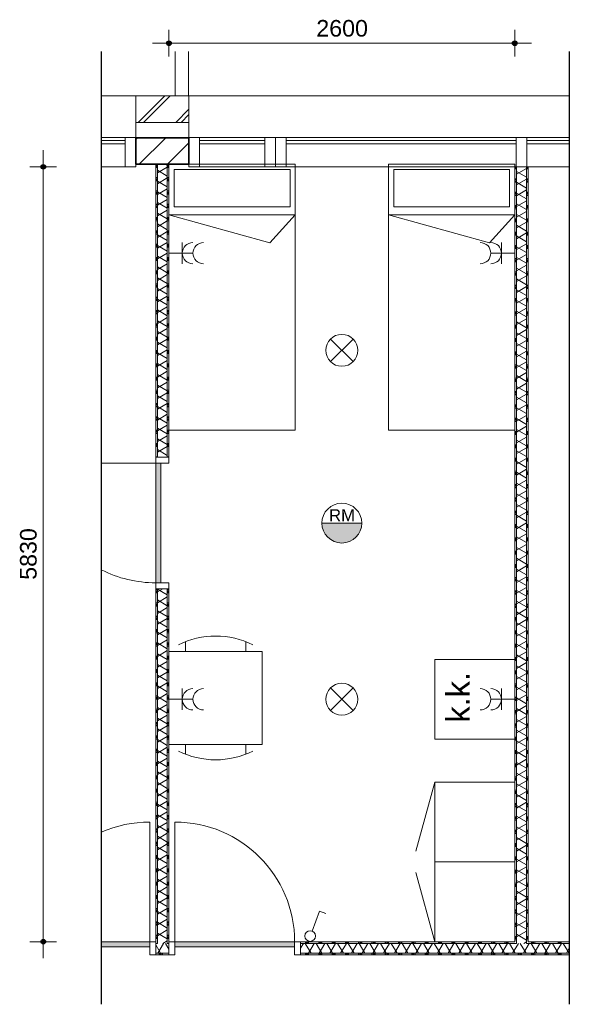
# Model space of a CAD drawing. Header units: millimetres. Extents: x 87775 to 96089, y 1255 to 37153.
# Tile 2 of 2: x 87775 to 91908, y 29745 to 37153. Entities that reach past the tile are written whole.
import ezdxf

# ---------------------------------------------------------------- set-up
doc = ezdxf.new("R2010")
doc.units = ezdxf.units.MM
doc.linetypes.add('dash-dot', pattern=[5, 3, -1, 0, -1])
doc.linetypes.add('Hidden', pattern=[4, 2, -2])
for name, color, linetype, lineweight in [('A-ANNO-DIMS', 211, 'Continuous', 9), ('A-ANNO-DIMS-50', 211, 'Continuous', 9), ('A-DETL', 90, 'Continuous', 13), ('A-DETL-GENF', 92, 'Continuous', 13), ('A-DOOR', 31, 'Continuous', 18), ('A-DOOR-FRAM', 31, 'Continuous', 13), ('A-GLAZ-CURT', 52, 'Continuous', 13), ('A-GLAZ-CWMG', 51, 'Continuous', 13), ('A-WALL', 113, 'Continuous', 18), ('A-WALL-FNSH', 113, 'Continuous', 35), ('A-WALL-PATT', 111, 'Continuous', 35), ('G-ANNO-TEXT', 231, 'Continuous', 9), ('I-WALL', 2, 'Continuous', 18)]:
    doc.layers.add(name, color=color, linetype=linetype, lineweight=lineweight)
doc.styles.add('Arial', font='arial.ttf', dxfattribs={"height": 175})
doc.styles.add('Arial_1', font='arial.ttf', dxfattribs={"height": 125})
doc.styles.add('Arial_2', font='arial.ttf', dxfattribs={"height": 90})
doc.dimstyles.new('2_5mm', dxfattribs={"dimscale": 304.8, "dimtxt": 127.532425, "dimasz": 0.459318, "dimexe": 0.328084, "dimexo": 0.0625, "dimgap": 0.04101, "dimtad": 1, "dimdec": 0, "dimzin": 0, "dimdsep": 46, "dimtxsty": 'Arial_1', "dimblk1": 'DOTSMALL', "dimblk2": 'DOTSMALL', "dimsah": 1, "dimcen": 0.09, "dimdle": 0.410105, "dimazin": 0, "dimtfac": 1, "dimtdec": 4, "dimtix": 1, "dimtmove": 0, "dimatfit": 3, "dimfxl": 0.328084, "dimfxlon": 1, "dimtvp": 1, "dimtolj": 1, "dimtzin": 0, "dimlwd": 13, "dimlwe": 13, "dimarcsym": 2})
pattern_1 = [(180, (88897.68, 33140.32), (-1e-14, -100), []), (180, (88897.68, 33148.32), (-1e-14, -100), []), (180, (88897.68, 33156.32), (-1e-14, -100), []), (180, (88897.68, 33164.32), (-1e-14, -100), [])]
pattern_2 = [(270, (96947.73, 30215.82), (100, 4e-13), []), (270, (96939.73, 30215.82), (100, 4e-13), []), (270, (96931.73, 30215.82), (100, 4e-13), []), (270, (96923.73, 30215.82), (100, 4e-13), [])]
pattern_3 = [(180, (91597.7, 33130.82), (-1e-14, -100), []), (180, (91597.7, 33138.82), (-1e-14, -100), []), (180, (91597.7, 33146.82), (-1e-14, -100), []), (180, (91597.7, 33154.82), (-1e-14, -100), [])]

# ---------------------------------------------------------------- blocks, each defined once
blk = doc.blocks.new('System Panel - glas_offset-35-7501423-plot_01 Copy 1')
at = {"layer": 'A-GLAZ-CURT'}
for p, q in [((-66.7, 47.5), (-245, 47.5)), ((-245, 47.5), (-245, 22.5)), ((-245, 22.5), (-66.7, 22.5))]:
    blk.add_line(p, q, dxfattribs=at)
blk = doc.blocks.new('Rectangular Mullion - 80x220-7501419-plot_01 Copy 1')
at = {"layer": 'A-GLAZ-CWMG'}
for p, q in [((88389.4, 36265.8), (88567.7, 36265.8)), ((88389.4, 36045.8), (88567.7, 36045.8))]:
    blk.add_line(p, q, dxfattribs=at)
blk = doc.blocks.new('Rectangular Mullion - 80x220-7501425-plot_01 Copy 1')
at = {"layer": 'A-GLAZ-CWMG'}
for p, q in [((0, 0), (-80, 0)), ((-80, 0), (-80, -220)), ((0, -220), (0, 0)), ((-80, -220), (0, -220))]:
    blk.add_line(p, q, dxfattribs=at)
blk = doc.blocks.new('System Panel - glas_offset-35-7501420-plot_01 Copy 1')
at = {"layer": 'A-GLAZ-CURT'}
for p, q in [((865, 47.5), (545, 47.5)), ((545, 22.5), (865, 22.5)), ((865, 22.5), (865, 47.5))]:
    blk.add_line(p, q, dxfattribs=at)
blk = doc.blocks.new('Rectangular Mullion - 80x220-7501414-plot_01 Copy 1')
at = {"layer": 'A-GLAZ-CWMG'}
for p, q in [((91587.7, 36265.8), (91907.7, 36265.8)), ((91597.7, 36045.8), (91907.7, 36045.8))]:
    blk.add_line(p, q, dxfattribs=at)
blk = doc.blocks.new('Rectangular Mullion - 80x220-7501421-plot_01 Copy 1')
at = {"layer": 'A-GLAZ-CWMG'}
for p, q in [((-80, 0), (0, 0)), ((-80, -220), (-80, 0)), ((0, 0), (0, -220)), ((0, -220), (-80, -220))]:
    blk.add_line(p, q, dxfattribs=at)
blk = doc.blocks.new('System Panel - glas_offset-35-V1-plot_01 Copy 1')
at = {"layer": 'A-GLAZ-CURT'}
for p, q in [((865, 47.5), (-865, 47.5)), ((-865, 47.5), (-865, 22.5)), ((-865, 22.5), (865, 22.5)), ((865, 22.5), (865, 47.5))]:
    blk.add_line(p, q, dxfattribs=at)
blk = doc.blocks.new('Rectangular Mullion - 80x220-7501416-plot_01 Copy 1')
at = {"layer": 'A-GLAZ-CWMG'}
for p, q in [((89777.7, 36265.8), (91507.7, 36265.8)), ((89777.7, 36045.8), (91497.7, 36045.8))]:
    blk.add_line(p, q, dxfattribs=at)
blk = doc.blocks.new('Rectangular Mullion - 80x220-7501417-plot_01 Copy 1')
at = {"layer": 'A-GLAZ-CWMG'}
for p, q in [((-40, 0), (40, 0)), ((-40, -220), (-40, 0)), ((40, 0), (40, -220)), ((40, -220), (-40, -220))]:
    blk.add_line(p, q, dxfattribs=at)
blk = doc.blocks.new('System Panel - glas_offset-35-V2-plot_01 Copy 1')
at = {"layer": 'A-GLAZ-CURT'}
for p, q in [((245, 47.5), (-245, 47.5)), ((-245, 47.5), (-245, 22.5)), ((-245, 22.5), (245, 22.5)), ((245, 22.5), (245, 47.5))]:
    blk.add_line(p, q, dxfattribs=at)
blk = doc.blocks.new('Rectangular Mullion - 80x220-V3-plot_01 Copy 1')
at = {"layer": 'A-GLAZ-CWMG'}
for p, q in [((89127.7, 36265.8), (89617.7, 36265.8)), ((89127.7, 36045.8), (89617.7, 36045.8))]:
    blk.add_line(p, q, dxfattribs=at)
blk = doc.blocks.new('Rectangular Mullion - 80x220-7501424-plot_01 Copy 1')
at = {"layer": 'A-GLAZ-CWMG'}
for p, q in [((-80, 0), (0, 0)), ((-80, -220), (-80, 0)), ((0, 0), (0, -220)), ((0, -220), (-80, -220))]:
    blk.add_line(p, q, dxfattribs=at)
blk = doc.blocks.new('200_32_ISR_deur_binnen - dagmaat 0900x2300-7594411-plot_01 Copy 1')
at = {"layer": 'A-DOOR', "lineweight": 13}
blk.add_hatch(color=256, dxfattribs=at).paths.add_polyline_path([(-450, -10), (-450, -50), (-86.7, -50), (-86.7, -10)])
at = {"layer": 'A-DOOR', "linetype": 'Hidden', "lineweight": 13}
blk.add_line((-450, -10), (-86.7, -10), dxfattribs=at)
at = {"layer": 'A-DOOR', "lineweight": 13}
for p, q in [((-450, -10), (-86.7, -10)), ((-450, -50), (-450, -10)), ((-450, -50), (-450, -950)), ((-450, -50), (-86.7, -50)), ((-86.7, -50), (-450, -50))]:
    blk.add_line(p, q, dxfattribs=at)
blk.add_arc((-450, -50), 900, 270, 293.83904, dxfattribs=at)
at = {"layer": 'A-DOOR-FRAM'}
for p, q in [((-495, 50), (-450, 50)), ((-450, 50), (-450, -50)), ((-450, -50), (-495, -50))]:
    blk.add_line(p, q, dxfattribs=at)
blk = doc.blocks.new('200_32_ISR_deur_binnen - dagmaat 0900x2300-7594412-plot_01 Copy 1')
at = {"layer": 'A-DOOR', "lineweight": 13}
blk.add_hatch(color=256, dxfattribs=at).paths.add_polyline_path([(450, 10), (450, 50), (-450, 50), (-450, 10)])
for p, q in [((-450, 50), (-450, 950)), ((-450, 50), (450, 50)), ((-450, 50), (-450, 10)), ((450, 50), (-450, 50)), ((-450, 10), (450, 10)), ((450, 10), (450, 50))]:
    blk.add_line(p, q, dxfattribs=at)
at = {"layer": 'A-DOOR', "linetype": 'Hidden', "lineweight": 13}
blk.add_line((-450, 10), (450, 10), dxfattribs=at)
at = {"layer": 'A-DOOR', "lineweight": 13}
blk.add_arc((-450, 50), 900, 360, 90, dxfattribs=at)
at = {"layer": 'A-DOOR-FRAM'}
for p, q in [((-450, 50), (-495, 50)), ((-450, -50), (-450, 50)), ((495, 50), (450, 50)), ((450, 50), (450, -50)), ((-495, -50), (-450, -50)), ((450, -50), (495, -50))]:
    blk.add_line(p, q, dxfattribs=at)
blk = doc.blocks.new('200_32_ISR_deur_binnen - dagmaat 0900x2300-V4-plot_01 Copy 1')
at = {"layer": 'A-DOOR', "lineweight": 13}
blk.add_hatch(color=256, dxfattribs=at).paths.add_polyline_path([(450, -10), (-450, -10), (-450, -50), (450, -50)])
at = {"layer": 'A-DOOR', "linetype": 'Hidden', "lineweight": 13}
blk.add_line((-450, -10), (450, -10), dxfattribs=at)
at = {"layer": 'A-DOOR', "lineweight": 13}
for p, q in [((-450, -10), (450, -10)), ((-450, -50), (-450, -10)), ((-450, -50), (-450, -458.3)), ((-450, -50), (450, -50)), ((450, -50), (-450, -50)), ((450, -10), (450, -50))]:
    blk.add_line(p, q, dxfattribs=at)
blk.add_arc((-450, -50), 900, 332.96448, 0, dxfattribs=at)
at = {"layer": 'A-DOOR-FRAM'}
for p, q in [((-495, 50), (-450, 50)), ((-450, 50), (-450, -50)), ((450, -50), (450, 50)), ((450, 50), (495, 50)), ((-450, -50), (-495, -50)), ((495, -50), (450, -50))]:
    blk.add_line(p, q, dxfattribs=at)
blk = doc.blocks.new('DIMBLOCK1-plot_01 Copy 1')
at = {"layer": 'A-ANNO-DIMS-50', "lineweight": 25}
h = blk.add_hatch(color=256, dxfattribs=at)
edge = h.paths.add_edge_path()
edge.add_arc((87952.3, 36045.8), 17.5, 0, 360)
h = blk.add_hatch(color=256, dxfattribs=at)
edge = h.paths.add_edge_path()
edge.add_arc((87952.3, 30215.8), 17.5, 0, 360)
at = {"layer": 'A-ANNO-DIMS-50', "lineweight": 13}
for p, q in [((87952.3, 30090.8), (87952.3, 36170.8)), ((87952.3, 36045.8), (87852.3, 36045.8)), ((87952.3, 36045.8), (88052.3, 36045.8)), ((87952.3, 30215.8), (87852.3, 30215.8)), ((87952.3, 30215.8), (88052.3, 30215.8))]:
    blk.add_line(p, q, dxfattribs=at)
at = {"layer": 'A-ANNO-DIMS-50', "lineweight": 25}
for centre in [(87952.3, 36045.8), (87952.3, 30215.8)]:
    blk.add_circle(centre, 17.5, dxfattribs=at)
at = {"layer": 'A-ANNO-DIMS-50', "color": 0, "lineweight": 13, "insert": (87777.5, 32938.5), "char_height": 125, "width": 461.471, "attachment_point": 1, "rotation": 90, "line_spacing_factor": 0.941778, "style": 'Arial_1'}
blk.add_mtext('5830', dxfattribs=at)
blk = doc.blocks.new('_DotSmall')
at = {"color": 0, "linetype": 'ByBlock', "const_width": 0.5}
blk.add_lwpolyline([(-0.0625, 0, 1), (0.0625, 0, 1)], format="xyb", close=True, dxfattribs=at)
blk = doc.blocks.new('DIMBLOCK2-plot_01 Copy 1')
at = {"layer": 'A-ANNO-DIMS-50', "lineweight": 25}
h = blk.add_hatch(color=256, dxfattribs=at)
edge = h.paths.add_edge_path()
edge.add_arc((88897.7, 36975.9), 17.5, 0, 360)
h = blk.add_hatch(color=256, dxfattribs=at)
edge = h.paths.add_edge_path()
edge.add_arc((91497.7, 36975.9), 17.5, 0, 360)
at = {"layer": 'A-ANNO-DIMS-50', "lineweight": 13}
for p, q in [((88897.7, 36975.9), (88897.7, 37075.9)), ((91497.7, 36975.9), (91497.7, 37075.9)), ((88772.7, 36975.9), (91622.7, 36975.9)), ((88897.7, 36975.9), (88897.7, 36875.9)), ((91497.7, 36975.9), (91497.7, 36875.9))]:
    blk.add_line(p, q, dxfattribs=at)
at = {"layer": 'A-ANNO-DIMS-50', "lineweight": 25}
for centre in [(88897.7, 36975.9), (91497.7, 36975.9)]:
    blk.add_circle(centre, 17.5, dxfattribs=at)
at = {"layer": 'A-ANNO-DIMS-50', "color": 0, "lineweight": 13, "insert": (90005.4, 37150.7), "char_height": 125, "width": 461.471, "attachment_point": 1, "line_spacing_factor": 0.941778, "style": 'Arial_1'}
blk.add_mtext('2600', dxfattribs=at)

msp = doc.modelspace()

# ---------------------------------------------------------------- hatches: boundary and pattern name
at = {"layer": 'A-DETL-GENF'}
msp.add_hatch(color=7, dxfattribs=at).paths.add_polyline_path([(90197.7, 33215.2), (90236.5, 33220.3), (90272.7, 33235.3), (90303.7, 33259.1), (90327.6, 33290.2), (90342.6, 33326.4), (90347.7, 33365.2), (90047.7, 33365.2), (90052.8, 33326.4), (90067.8, 33290.2), (90091.6, 33259.1), (90122.7, 33235.3), (90158.9, 33220.3)])
at = {"layer": 'A-WALL-PATT', "lineweight": 9}
h = msp.add_hatch(dxfattribs=at)
h.set_pattern_fill('FP_1', color=256, style=0, pattern_type=2)
h.set_pattern_definition([(45, (0, 0), (-141.42136, 141.42136), []), (45, (0, 40), (-141.42136, 141.42136), [])])
h.paths.add_polyline_path([(89047.7, 36379.8), (89047.7, 36579.8), (88647.7, 36579.8), (88647.7, 36379.8)])
h = msp.add_hatch(dxfattribs=at)
h.set_pattern_fill('FP_2', color=256, angle=45, style=0, pattern_type=2)
h.set_pattern_definition([(45, (0, 0), (-106.06602, 106.06602), [])])
h.paths.add_polyline_path([(88897.7, 36064.8), (89047.7, 36064.8), (89047.7, 36264.8), (88647.7, 36264.8), (88647.7, 36064.8), (88885.2, 36064.8)])
h = msp.add_hatch(dxfattribs=at)
h.set_pattern_fill('FP_3', color=256, angle=90, style=0, pattern_type=2)
h.set_pattern_definition(pattern_1)
h.paths.add_polyline_path([(88810.2, 30215.8), (88810.2, 32870.8), (88797.7, 32870.8), (88797.7, 30215.8)])
h.paths.add_polyline_path([(88797.7, 33860.8), (88810.2, 33860.8), (88810.2, 36064.8), (88797.7, 36064.8)])
h = msp.add_hatch(dxfattribs=at)
h.set_pattern_fill('FP_4', color=256, angle=60, style=0, pattern_type=2)
h.set_pattern_definition([(150, (88897.68, 33140.32), (-35, -60.6218), []), (210, (88897.68, 33140.32), (35, -60.6218), [])])
h.paths.add_polyline_path([(88810.2, 30203.3), (88885.2, 30203.3), (88885.2, 32870.8), (88810.2, 32870.8), (88810.2, 30215.8)])
h.paths.add_polyline_path([(88885.2, 33860.8), (88885.2, 36064.8), (88810.2, 36064.8), (88810.2, 33860.8)])
h = msp.add_hatch(dxfattribs=at)
h.set_pattern_fill('FP_3', color=256, angle=90, style=0, pattern_type=2)
h.set_pattern_definition(pattern_1)
h.paths.add_polyline_path([(88897.7, 30215.8), (88897.7, 32870.8), (88885.2, 32870.8), (88885.2, 30215.8)])
h.paths.add_polyline_path([(88885.2, 33860.8), (88897.7, 33860.8), (88897.7, 36064.8), (88885.2, 36064.8)])
h = msp.add_hatch(dxfattribs=at)
h.set_pattern_fill('FP_7', color=256, angle=90, style=0, pattern_type=2)
h.set_pattern_definition(pattern_3)
h.paths.add_polyline_path([(91510.2, 30215.8), (91510.2, 36045.8), (91497.7, 36045.8), (91497.7, 30215.8)])
h = msp.add_hatch(dxfattribs=at)
h.set_pattern_fill('FP_8', color=256, angle=60, style=0, pattern_type=2)
h.set_pattern_definition([(150, (91597.7, 33130.82), (-35, -60.6218), []), (210, (91597.7, 33130.82), (35, -60.6218), [])])
h.paths.add_polyline_path([(91585.2, 30203.3), (91585.2, 36045.8), (91510.2, 36045.8), (91510.2, 30203.3)])
h = msp.add_hatch(dxfattribs=at)
h.set_pattern_fill('FP_7', color=256, angle=90, style=0, pattern_type=2)
h.set_pattern_definition(pattern_3)
h.paths.add_polyline_path([(91597.7, 30215.8), (91597.7, 36045.8), (91585.2, 36045.8), (91585.2, 30215.8)])
h = msp.add_hatch(dxfattribs=at)
h.set_pattern_fill('FP_5', color=256, angle=-270, style=0, pattern_type=2)
h.set_pattern_definition(pattern_2)
h.paths.add_polyline_path([(91907.7, 30203.3), (91907.7, 30215.8), (91585.2, 30215.8), (91585.2, 30203.3)])
h.paths.add_polyline_path([(91510.2, 30203.3), (91510.2, 30215.8), (89887.7, 30215.8), (89887.7, 30203.3), (90039.9, 30203.3)])
h.paths.add_polyline_path([(88885.2, 30203.3), (88897.7, 30203.3), (88897.7, 30215.8), (88885.2, 30215.8)])
h.paths.add_polyline_path([(88797.7, 30203.3), (88810.2, 30203.3), (88810.2, 30215.8), (88797.7, 30215.8)])
h = msp.add_hatch(dxfattribs=at)
h.set_pattern_fill('FP_6', color=256, angle=-300, style=0, pattern_type=2)
h.set_pattern_definition([(240, (96947.73, 30215.82), (60.6218, -35), []), (300, (96947.73, 30215.82), (60.6218, 35), [])])
h.paths.add_polyline_path([(91907.7, 30128.3), (91907.7, 30203.3), (89887.7, 30203.3), (89887.7, 30128.3), (90039.9, 30128.3)])
h.paths.add_polyline_path([(88797.7, 30128.3), (88897.7, 30128.3), (88897.7, 30203.3), (88797.7, 30203.3)])
h = msp.add_hatch(dxfattribs=at)
h.set_pattern_fill('FP_5', color=256, angle=-270, style=0, pattern_type=2)
h.set_pattern_definition(pattern_2)
h.paths.add_polyline_path([(91907.7, 30115.8), (91907.7, 30128.3), (89887.7, 30128.3), (89887.7, 30115.8), (90039.9, 30115.8)])
h.paths.add_polyline_path([(88897.7, 30115.8), (88897.7, 30128.3), (88797.7, 30128.3), (88797.7, 30115.8), (88837.6, 30115.8)])

# ---------------------------------------------------------------- linework, layer by layer
at = {"layer": 'A-DETL', "linetype": 'dash-dot', "lineweight": 25}
for p, q in [((88389.4, 29744.5), (88389.4, 36913.7)), ((91907.7, 36913.7), (91907.7, 29744.5))]:
    msp.add_line(p, q, dxfattribs=at)
at = {"layer": 'A-DETL', "lineweight": 9}
for p, q in [((88897.7, 34064.8), (88897.7, 36064.8)), ((89847.7, 36064.8), (88897.7, 36064.8)), ((89807.7, 36024.8), (88937.7, 36024.8)), ((88937.7, 36024.8), (88937.7, 35744.8)), ((89807.7, 35744.8), (89807.7, 36024.8)), ((89847.7, 36064.8), (89847.7, 34064.8)), ((90547.7, 34064.8), (90547.7, 36064.8)), ((91497.7, 36064.8), (90547.7, 36064.8)), ((91457.7, 36024.8), (90587.7, 36024.8)), ((90587.7, 36024.8), (90587.7, 35744.8)), ((91457.7, 35744.8), (91457.7, 36024.8)), ((91497.7, 36064.8), (91497.7, 34064.8)), ((88937.7, 35744.8), (89807.7, 35744.8)), ((90587.7, 35744.8), (91457.7, 35744.8)), ((88897.7, 35684.8), (89847.7, 35684.8)), ((89657, 35473), (88897.7, 35684.8)), ((89847.7, 35684.8), (89657, 35473)), ((90547.7, 35684.8), (91497.7, 35684.8)), ((91307, 35473), (90547.7, 35684.8)), ((91497.7, 35684.8), (91307, 35473)), ((89847.7, 34064.8), (88897.7, 34064.8)), ((91497.7, 34064.8), (90547.7, 34064.8))]:
    msp.add_line(p, q, dxfattribs=at)
at = {"layer": 'A-DETL'}
for p, q in [((88997.7, 35316.2), (88997.7, 35476.2)), ((91397.7, 35476.2), (91397.7, 35316.2)), ((88897.7, 35396.2), (89077.7, 35396.2)), ((91497.7, 35396.2), (91317.7, 35396.2)), ((90282.5, 34580.4), (90112.8, 34750.1)), ((90112.8, 34580.4), (90282.5, 34750.1)), ((90347.7, 33365.2), (90047.7, 33365.2)), ((90347.7, 33365.2), (90047.7, 33365.2)), ((89022.5, 32473.1), (89022.5, 32399.8)), ((89475, 32473.1), (89475, 32399.8)), ((88897.7, 32399.8), (88897.7, 31699.8)), ((89597.7, 32399.8), (88897.7, 32399.8)), ((89597.7, 31699.8), (89597.7, 32399.8)), ((90897.7, 32339.8), (91497.7, 32339.8)), ((90897.7, 31739.8), (90897.7, 32339.8)), ((91497.7, 32339.8), (91497.7, 31739.8)), ((88997.7, 31959.8), (88997.7, 32119.8)), ((90282.5, 31954.9), (90112.8, 32124.6)), ((90112.8, 31954.9), (90282.5, 32124.6)), ((91397.7, 32119.8), (91397.7, 31959.8)), ((88897.7, 32039.8), (89077.7, 32039.8)), ((91497.7, 32039.8), (91317.7, 32039.8)), ((91497.7, 31739.8), (90897.7, 31739.8)), ((88897.7, 31699.8), (89597.7, 31699.8)), ((89022.5, 31626.4), (89022.5, 31699.8)), ((89475, 31626.4), (89475, 31699.8)), ((90897.7, 31415.8), (90752.6, 30895.7)), ((91497.7, 31415.8), (90897.7, 31415.8)), ((90897.7, 31415.8), (90897.7, 30815.8)), ((91497.7, 30815.8), (91497.7, 31415.8)), ((91497.7, 30815.8), (90897.7, 30815.8)), ((90897.7, 30815.8), (90897.7, 30215.8)), ((91497.7, 30215.8), (91497.7, 30815.8)), ((90897.7, 30215.8), (90752.6, 30736)), ((89974.8, 30295), (90029.3, 30444.7)), ((90029.3, 30444.7), (90076.3, 30427.6)), ((91497.7, 30215.8), (90897.7, 30215.8))]:
    msp.add_line(p, q, dxfattribs=at)
for centre, radius in [((90197.7, 34665.2), 120), ((90197.7, 33365.2), 150), ((90197.7, 32039.8), 120), ((89959.4, 30258.1), 40)]:
    msp.add_circle(centre, radius, dxfattribs=at)
for centre, radius, start, end in [((89077.7, 35396.2), 80, 90, 270), ((89157.7, 35396.2), 80, 90, 270), ((91237.7, 35396.2), 80, 270, 90), ((91317.7, 35396.2), 80, 270, 90), ((90197.7, 33365.2), 150, 180, 360), ((89248.7, 31889.9), 625.6, 63.41048, 116.58952), ((89077.7, 32039.8), 80, 90, 270), ((89157.7, 32039.8), 80, 90, 270), ((91237.7, 32039.8), 80, 270, 90), ((91317.7, 32039.8), 80, 270, 90), ((89248.7, 32209.6), 625.6, 243.41048, 296.58952)]:
    msp.add_arc(centre, radius, start, end, dxfattribs=at)
at = {"layer": 'A-WALL'}
for p, q in [((88389.4, 36579.8), (88647.7, 36579.8)), ((89047.7, 36579.8), (91907.7, 36579.8))]:
    msp.add_line(p, q, dxfattribs=at)
at = {"layer": 'A-WALL', "color": 7, "lineweight": 13}
for p, q in [((88647.7, 36379.8), (88647.7, 36264.8)), ((89047.7, 36264.8), (89047.7, 36379.8))]:
    msp.add_line(p, q, dxfattribs=at)
at = {"layer": 'A-WALL', "color": 10, "lineweight": 35}
for p, q in [((88647.7, 36264.8), (88647.7, 36064.8)), ((88647.7, 36264.8), (89047.7, 36264.8)), ((89047.7, 36064.8), (89047.7, 36264.8)), ((88647.7, 36064.8), (89047.7, 36064.8))]:
    msp.add_line(p, q, dxfattribs=at)
at = {"layer": 'A-WALL-FNSH', "color": 250, "lineweight": 18}
for p, q in [((89047.7, 36579.8), (88647.7, 36579.8)), ((88647.7, 36579.8), (88647.7, 36379.8)), ((89047.7, 36379.8), (89047.7, 36579.8)), ((88647.7, 36379.8), (89047.7, 36379.8)), ((88810.2, 33860.8), (88810.2, 36064.8)), ((88885.2, 33860.8), (88885.2, 36064.8)), ((91585.2, 36045.8), (91510.2, 36045.8)), ((91510.2, 30203.3), (91510.2, 36045.8)), ((91585.2, 30203.3), (91585.2, 36045.8)), ((88810.2, 33860.8), (88885.2, 33860.8)), ((88885.2, 32870.8), (88810.2, 32870.8)), ((88810.2, 30203.3), (88810.2, 32870.8)), ((88885.2, 30203.3), (88885.2, 32870.8)), ((88797.7, 30203.3), (88797.7, 30128.3)), ((88810.2, 30203.3), (88797.7, 30203.3)), ((88897.7, 30203.3), (88885.2, 30203.3)), ((88897.7, 30128.3), (88897.7, 30203.3)), ((89887.7, 30203.3), (89887.7, 30128.3)), ((91510.2, 30203.3), (89887.7, 30203.3)), ((91907.7, 30203.3), (91585.2, 30203.3)), ((88897.7, 30128.3), (88797.7, 30128.3)), ((91907.7, 30128.3), (89887.7, 30128.3))]:
    msp.add_line(p, q, dxfattribs=at)
at = {"layer": 'A-WALL-FNSH', "color": 7, "lineweight": 13}
for p, q in [((88797.7, 36064.8), (88797.7, 33860.8)), ((88897.7, 33860.8), (88897.7, 36064.8)), ((91497.7, 36045.8), (91497.7, 30215.8)), ((91510.2, 36045.8), (91497.7, 36045.8)), ((91597.7, 36045.8), (91585.2, 36045.8)), ((91597.7, 30215.8), (91597.7, 36045.8)), ((88797.7, 33860.8), (88810.2, 33860.8)), ((88885.2, 33860.8), (88897.7, 33860.8)), ((88797.7, 32870.8), (88797.7, 30203.3)), ((88810.2, 32870.8), (88797.7, 32870.8)), ((88897.7, 32870.8), (88885.2, 32870.8)), ((88897.7, 30203.3), (88897.7, 32870.8)), ((91497.7, 30215.8), (89887.7, 30215.8)), ((89887.7, 30215.8), (89887.7, 30203.3)), ((91907.7, 30215.8), (91597.7, 30215.8)), ((88797.7, 30128.3), (88797.7, 30115.8)), ((88797.7, 30115.8), (88897.7, 30115.8)), ((88897.7, 30115.8), (88897.7, 30128.3)), ((89887.7, 30128.3), (89887.7, 30115.8)), ((89887.7, 30115.8), (91907.7, 30115.8))]:
    msp.add_line(p, q, dxfattribs=at)
at = {"layer": 'I-WALL'}
for p, q in [((88943.4, 36579.8), (88943.4, 36913.7)), ((89043.4, 36913.7), (89043.4, 36579.8))]:
    msp.add_line(p, q, dxfattribs=at)

# ---------------------------------------------------------------- block references
at = {"layer": 'A-DOOR-FRAM'}
for name, p, rotation in [('200_32_ISR_deur_binnen - dagmaat 0900x2300-V4-plot_01 Copy 1', (88847.7, 33365.8), 270), ('200_32_ISR_deur_binnen - dagmaat 0900x2300-7594411-plot_01 Copy 1', (88302.7, 30165.8), 180)]:
    msp.add_blockref(name, p, dxfattribs=dict(at, rotation=rotation))
msp.add_blockref('200_32_ISR_deur_binnen - dagmaat 0900x2300-7594412-plot_01 Copy 1', (89392.7, 30165.8), dxfattribs=at)
at = {"layer": 'A-GLAZ-CURT', "rotation": 180}
for name, p in [('System Panel - glas_offset-35-7501423-plot_01 Copy 1', (88322.7, 36265.8)), ('System Panel - glas_offset-35-V2-plot_01 Copy 1', (89372.7, 36265.8)), ('System Panel - glas_offset-35-V1-plot_01 Copy 1', (90642.7, 36265.8)), ('System Panel - glas_offset-35-7501420-plot_01 Copy 1', (92452.7, 36265.8))]:
    msp.add_blockref(name, p, dxfattribs=at)
at = {"layer": 'A-GLAZ-CWMG'}
for name, p in [('Rectangular Mullion - 80x220-7501419-plot_01 Copy 1', (0, 0)), ('Rectangular Mullion - 80x220-7501425-plot_01 Copy 1', (88647.7, 36265.8)), ('Rectangular Mullion - 80x220-V3-plot_01 Copy 1', (0, 0)), ('Rectangular Mullion - 80x220-7501425-plot_01 Copy 1', (89697.7, 36265.8)), ('Rectangular Mullion - 80x220-7501416-plot_01 Copy 1', (0, 0)), ('Rectangular Mullion - 80x220-7501414-plot_01 Copy 1', (0, 0))]:
    msp.add_blockref(name, p, dxfattribs=at)
at = {"layer": 'A-GLAZ-CWMG', "extrusion": (0, 0, -1)}
for name, p in [('Rectangular Mullion - 80x220-7501424-plot_01 Copy 1', (-89047.7, 36265.8)), ('Rectangular Mullion - 80x220-7501421-plot_01 Copy 1', (-89697.7, 36265.8)), ('Rectangular Mullion - 80x220-7501417-plot_01 Copy 1', (-91547.7, 36265.8))]:
    msp.add_blockref(name, p, dxfattribs=at)

# ---------------------------------------------------------------- texts
at = {"layer": 'G-ANNO-TEXT', "color": 7, "insert": (90101, 33469.4), "char_height": 90, "width": 232.489, "attachment_point": 1, "style": 'Arial_2'}
msp.add_mtext('RM', dxfattribs=at)
at = {"layer": 'G-ANNO-TEXT', "color": 7, "insert": (90983.6, 31863.9), "char_height": 175, "width": 472.996, "attachment_point": 1, "rotation": 90, "style": 'Arial'}
msp.add_mtext('k.k.', dxfattribs=at)

# ---------------------------------------------------------------- dimensions: what is measured, and where the dimension line sits
at = {"layer": 'A-ANNO-DIMS', "lineweight": 13}
dim = msp.add_linear_dim(base=(91497.7, 36975.9), p1=(88897.7, 36875.9), p2=(91497.7, 36875.9), dimstyle='2_5mm', override={"dimpost": '<>', "dimfxl": 2600.018181}, dxfattribs=at)
dim.commit()
dim.dimension.update_dxf_attribs({"geometry": 'DIMBLOCK2-plot_01 Copy 1', "text_midpoint": (90197.7, 37052.2)})
dim = msp.add_linear_dim(base=(87952.3, 36045.8), p1=(87852.3, 30215.8), p2=(88052.3, 36045.8), angle=90, dimstyle='2_5mm', override={"dimpost": '<>', "dimfxl": 5833.429523}, dxfattribs=at)
dim.commit()
dim.dimension.update_dxf_attribs({"geometry": 'DIMBLOCK1-plot_01 Copy 1', "text_midpoint": (87876, 33130.8)})

doc.saveas('drawing.dxf')
